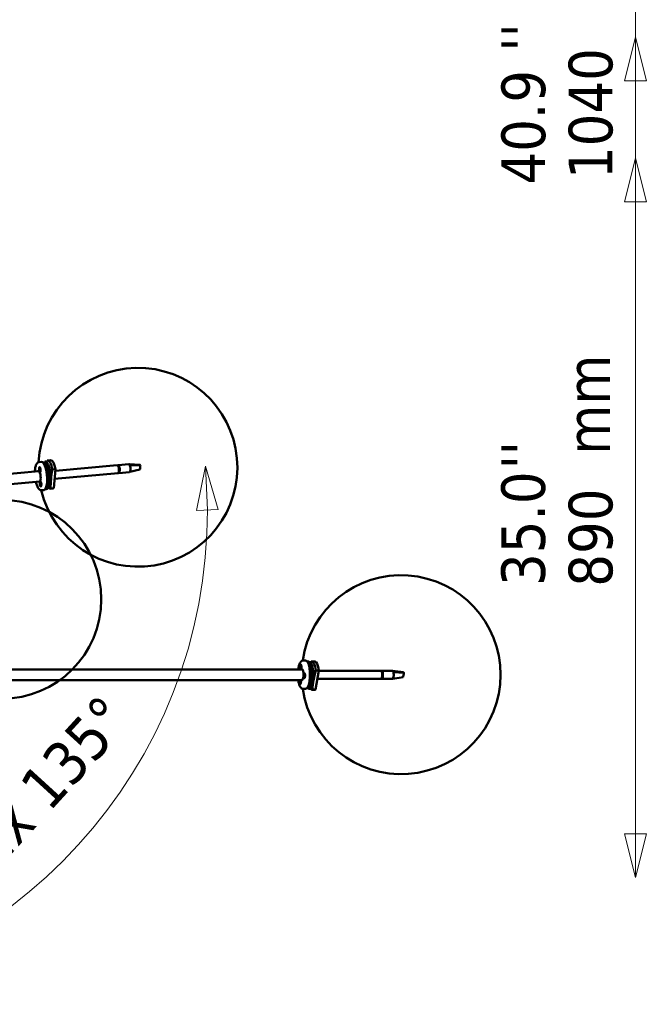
# Model space of a CAD drawing. Header units: millimetres. Extents: x 299 to 4712, y 776 to 3537.
# Tile 10 of 11: x 3937 to 4712, y 1148 to 2366. Entities that reach past the tile are written whole.
import ezdxf

# ---------------------------------------------------------------- set-up
doc = ezdxf.new("R2010")
doc.units = ezdxf.units.MM
doc.header["$LTSCALE"] = 18
for name, color, linetype, lineweight in [('Symbol (ISO)', 7, 'Continuous', 25), ('Widoczne (ISO)', 7, 'Continuous', 50), ('Wymiar (ISO)', 7, 'Continuous', 25)]:
    doc.layers.add(name, color=color, linetype=linetype, lineweight=lineweight)
doc.styles.add('Tekst notatki (ISO)', font='tahoma.ttf')

msp = doc.modelspace()

# ---------------------------------------------------------------- linework, layer by layer
at = {"layer": 'Widoczne (ISO)', "linetype": 'Continuous', "lineweight": 50}
for p, q in [((3963.7, 1818.8), (3960.9, 1818.5)), ((3965.6, 1818), (3966.7, 1818.1)), ((3967.7, 1817.8), (3967.9, 1819.1)), ((3968.5, 1819.3), (3971.2, 1819.6)), ((3975.1, 1820.9), (3971.3, 1820.6)), ((4058.6, 1815), (4071.9, 1816.2)), ((4085.6, 1815.4), (4072.1, 1816.2)), ((4085.6, 1815.4), (4086.1, 1814.7)), ((3960.4, 1807.5), (3594.9, 1773.9)), ((3961.3, 1809.8), (3961.5, 1809.6)), ((3961.3, 1809.1), (3961.6, 1809.2)), ((3961.4, 1810.5), (3961.6, 1809.9)), ((3961.6, 1809.8), (3961.4, 1810.5)), ((3961.5, 1812.1), (3961.8, 1812.1)), ((3961.5, 1808.3), (3961.7, 1809)), ((3961.7, 1808.9), (3961.5, 1808.3)), ((3961.6, 1811), (3961.7, 1810.1)), ((3961.6, 1809.9), (3961.9, 1809.9)), ((3961.6, 1809.6), (3962, 1809.6)), ((3961.6, 1809.2), (3962.3, 1809.3)), ((3961.7, 1808.9), (3962, 1808.9)), ((3961.8, 1811), (3961.8, 1810.1)), ((3961.8, 1807.7), (3961.8, 1808.6)), ((3962.1, 1810.5), (3961.9, 1809.8)), ((3961.9, 1809.9), (3962.1, 1810.5)), ((3961.9, 1809.9), (3961.9, 1809.9)), ((3962, 1807.7), (3961.9, 1808.6)), ((3962.3, 1809.7), (3962, 1809.6)), ((3962, 1809.6), (3962.3, 1809.6)), ((3962, 1809.1), (3962.3, 1809.2)), ((3962.3, 1809), (3962, 1809.1)), ((3962, 1808.9), (3962.2, 1808.2)), ((3962, 1808.8), (3962, 1808.8)), ((3962.2, 1808.2), (3962, 1808.8)), ((3962, 1806.6), (3962.3, 1806.7)), ((3962.1, 1811.9), (3962.1, 1812)), ((3962.6, 1806.9), (3962.5, 1806.8)), ((3974.3, 1808.6), (3973.4, 1799.2)), ((3974.3, 1808.6), (3977, 1808.8)), ((3977.3, 1809.3), (3981.1, 1809.7)), ((3981.1, 1809.7), (3978.9, 1786.3)), ((3980, 1797.8), (4058.5, 1805)), ((3981, 1807.9), (4057.6, 1814.9)), ((4059.1, 1814), (4058.6, 1814)), ((4058.7, 1814), (4059.1, 1814)), ((4060.1, 1811.5), (4059.4, 1811.4)), ((4059.8, 1806.1), (4059.4, 1806)), ((4059.5, 1805.1), (4072.8, 1806.3)), ((4059.7, 1808.5), (4060.4, 1808.6)), ((4060.4, 1808.6), (4060.1, 1811.5)), ((4085.6, 1809.5), (4073.1, 1806.4)), ((4086.1, 1814.7), (4073.3, 1814.2)), ((4085.7, 1810.5), (4085.6, 1809.5)), ((4086, 1813.7), (4085.7, 1810.5)), ((4086.1, 1814.7), (4086, 1813.7)), ((3961.9, 1794.6), (3596.1, 1761)), ((3962.2, 1792), (3962.4, 1791.7)), ((3962.2, 1791.3), (3962.5, 1791.3)), ((3962.3, 1792.7), (3962.5, 1791.9)), ((3962.5, 1791.9), (3962.3, 1792.7)), ((3962.4, 1794.1), (3962.7, 1794.1)), ((3962.4, 1790.4), (3962.5, 1791)), ((3962.6, 1790.9), (3962.4, 1790.4)), ((3962.5, 1793), (3962.6, 1792.2)), ((3962.5, 1791.9), (3962.7, 1791.9)), ((3962.5, 1791.7), (3962.8, 1791.7)), ((3962.6, 1790.9), (3962.9, 1791)), ((3962.8, 1792.9), (3962.7, 1792.1)), ((3963, 1792.3), (3962.8, 1791.7)), ((3962.8, 1791.8), (3963, 1792.3)), ((3963.1, 1790.1), (3962.8, 1790.8)), ((3962.8, 1790.8), (3962.9, 1790.8)), ((3963, 1793.9), (3962.9, 1794)), ((3963.2, 1791.4), (3962.9, 1791.4)), ((3962.9, 1791), (3963.2, 1791.1)), ((3963.2, 1790.7), (3962.9, 1791)), ((3962.9, 1790.9), (3963.1, 1790.1)), ((3962.6, 1789.8), (3962.6, 1790.6)), ((3962.8, 1789.7), (3962.8, 1790.6)), ((3962.9, 1788.6), (3963.2, 1788.6)), ((3963.5, 1788.9), (3963.4, 1788.8)), ((3966.9, 1783.9), (3964.1, 1783.7)), ((3968.6, 1785.1), (3969.7, 1785.2)), ((3971.5, 1786.5), (3974.3, 1786.7)), ((3972.4, 1788.7), (3972.2, 1786.7)), ((3972.2, 1786.7), (3974.9, 1786.9)), ((3978.3, 1786.1), (3974.5, 1785.7)), ((3978.9, 1786.3), (3975.1, 1785.9)), ((4290.6, 1573.1), (4287.7, 1573.1)), ((4292.4, 1572.1), (4293.4, 1572.1)), ((4302, 1572), (4298.2, 1572)), ((4286.5, 1562), (3595.6, 1562)), ((4284, 1565.1), (4284.3, 1565.1)), ((4284.1, 1565.8), (4284.3, 1565.5)), ((4284.1, 1564.2), (4284.4, 1564.8)), ((4284.4, 1564.7), (4284.1, 1564.2)), ((4284.3, 1566.5), (4284.4, 1565.8)), ((4284.4, 1565.7), (4284.3, 1566.5)), ((4284.3, 1565.5), (4284.7, 1565.5)), ((4284.3, 1563.6), (4284.4, 1564.4)), ((4284.4, 1565.8), (4284.6, 1565.7)), ((4284.4, 1564.7), (4284.7, 1564.8)), ((4284.5, 1567.9), (4284.8, 1567.9)), ((4284.5, 1566.9), (4284.5, 1566)), ((4284.5, 1562.4), (4284.8, 1562.4)), ((4284.7, 1566.7), (4284.6, 1565.9)), ((4284.6, 1564.6), (4284.7, 1564.6)), ((4284.8, 1563.9), (4284.6, 1564.6)), ((4284.6, 1563.5), (4284.6, 1564.4)), ((4284.9, 1566.1), (4284.7, 1565.5)), ((4284.7, 1565.6), (4284.9, 1566.1)), ((4284.7, 1564.8), (4285, 1564.9)), ((4284.7, 1564.7), (4284.8, 1563.9)), ((4285, 1565.2), (4284.8, 1565.3)), ((4284.8, 1565.3), (4285, 1565.2)), ((4285, 1564.5), (4284.8, 1564.8)), ((4285.1, 1567.7), (4285, 1567.8)), ((4285.1, 1562.6), (4285, 1562.6)), ((4295.3, 1571), (4298.1, 1571)), ((4300, 1560.1), (4299, 1554.1)), ((4300, 1560.1), (4302.8, 1560.1)), ((4307, 1560.7), (4302.8, 1537.2)), ((4303.2, 1560.7), (4307, 1560.7)), ((4307, 1560.5), (4383.7, 1560.5)), ((4384.7, 1560.5), (4398, 1560.5)), ((4384.7, 1559.5), (4385.1, 1559.5)), ((4411.6, 1558.5), (4398.2, 1560.5)), ((4286.3, 1549), (3595.6, 1549)), ((4283.4, 1547.5), (4283.7, 1547.3)), ((4283.6, 1548.3), (4283.8, 1547.6)), ((4283.8, 1547.5), (4283.6, 1548.3)), ((4283.7, 1547.3), (4284.4, 1547.3)), ((4283.8, 1548.7), (4283.9, 1547.9)), ((4283.8, 1547.6), (4284.1, 1547.6)), ((4284, 1548.7), (4284, 1547.9)), ((4284.3, 1548.2), (4284.1, 1547.5)), ((4284.1, 1547.6), (4284.3, 1548.2)), ((4284.1, 1547.6), (4284.1, 1547.6)), ((4284.4, 1547.4), (4284.2, 1547.3)), ((4284.2, 1547.3), (4284.4, 1547.3)), ((4288.5, 1554.2), (4288.8, 1554.3)), ((4288.6, 1555.1), (4288.8, 1554.7)), ((4288.8, 1554.6), (4288.6, 1555.1)), ((4288.6, 1553.5), (4288.8, 1553.9)), ((4288.7, 1555.8), (4288.9, 1555)), ((4288.8, 1553.9), (4289.1, 1554)), ((4288.8, 1552.9), (4288.9, 1553.8)), ((4288.9, 1553.8), (4288.8, 1552.9)), ((4288.9, 1556.1), (4289, 1555.2)), ((4288.9, 1554.7), (4289, 1554.7)), ((4289, 1557.1), (4289.2, 1557.1)), ((4289, 1555), (4289.1, 1555)), ((4289, 1553.8), (4289.1, 1553.8)), ((4289.1, 1552.7), (4289, 1553.6)), ((4289, 1551.6), (4289.2, 1551.6)), ((4289.2, 1555.9), (4289.1, 1555)), ((4289.1, 1555), (4289.2, 1555.9)), ((4289.3, 1553), (4289.1, 1553.8)), ((4289.4, 1555.3), (4289.2, 1554.9)), ((4289.2, 1554.9), (4289.5, 1554.8)), ((4289.5, 1554.6), (4289.2, 1554.5)), ((4289.2, 1554.2), (4289.4, 1553.7)), ((4289.4, 1553.7), (4289.2, 1554.1)), ((4289.6, 1556.9), (4289.5, 1557)), ((4289.6, 1551.9), (4289.5, 1551.8)), ((4298.8, 1553.2), (4298, 1548.9)), ((4298.4, 1552.9), (4298.5, 1552.9)), ((4298.5, 1555.9), (4298.5, 1555.9)), ((4305.2, 1550.5), (4383.7, 1550.5)), ((4385.1, 1551.5), (4384.7, 1551.5)), ((4384.7, 1550.5), (4398, 1550.5)), ((4385.9, 1556.9), (4385.2, 1556.9)), ((4385.2, 1554.1), (4385.9, 1554.1)), ((4385.9, 1554.1), (4385.9, 1556.9)), ((4411.1, 1552.5), (4398.3, 1550.6)), ((4412, 1557.7), (4399.3, 1558.5)), ((4411.3, 1553.5), (4411.1, 1552.5)), ((4411.9, 1556.8), (4411.3, 1553.5)), ((4411.6, 1558.5), (4412, 1557.7)), ((4412, 1557.7), (4411.9, 1556.8)), ((4283.4, 1546.8), (4283.7, 1546.9)), ((4283.6, 1546), (4283.8, 1546.7)), ((4283.8, 1546.6), (4283.6, 1546)), ((4283.7, 1546.9), (4284.4, 1547)), ((4283.8, 1546.6), (4284.1, 1546.6)), ((4283.8, 1545.5), (4283.9, 1546.3)), ((4283.9, 1544.3), (4284.2, 1544.3)), ((4284.3, 1545.9), (4284, 1546.6)), ((4284, 1545.4), (4284, 1546.3)), ((4284.1, 1546.8), (4284.4, 1546.9)), ((4284.1, 1546.7), (4284.3, 1545.9)), ((4284.1, 1546.6), (4284.1, 1546.6)), ((4284.4, 1546.7), (4284.2, 1546.8)), ((4284.5, 1544.6), (4284.4, 1544.5)), ((4290.6, 1538.1), (4287.7, 1538.1)), ((4292.4, 1539.1), (4293.4, 1539.1)), ((4295.3, 1538), (4298.1, 1538)), ((4297.5, 1545.6), (4296.1, 1538.2)), ((4296.1, 1538.2), (4298.9, 1538.2)), ((4302, 1537), (4298.2, 1537)), ((4302.8, 1537.2), (4299, 1537.2))]:
    msp.add_line(p, q, dxfattribs=at)
msp.add_circle((3914.8, 1648.8), 123, dxfattribs=at)
for centre, start, end in [((4083.1, 1812.2), 193.4016, 177.0957), ((4408.8, 1555.6), 188.1487, 171.8513)]:
    msp.add_arc(centre, 123, start, end, dxfattribs=at)
for centre, major_axis, ratio, start_param, end_param in [((3965.3, 1801.4), (1.6, -17.4), 0.303772, 0, 3.141593), ((3968.2, 1801.6), (-1.5, 16.4), 0.303772, 3.141593, 6.283185), ((3970, 1802.9), (-1.5, 16.4), 0.303772, 5.036233, 6.415783), ((3972.9, 1803.2), (-1.6, 17.4), 0.303772, 5.046293, 6.405723), ((3976.7, 1803.5), (-1.6, 17.4), 0.303772, 5.046293, 6.283185), ((4059, 1810), (0.46, -4.98), 0.303772, 5.964163, 9.7438), ((4072.3, 1811.3), (-0.46, 4.98), 0.303772, 6.143205, 6.283185), ((4072.3, 1811.3), (-0.46, 4.98), 0.303772, 5.320171, 6.143205), ((3960.6, 1800.9), (0.64, -6.97), 0.303772, 5.882558, 9.783557), ((3961.5, 1809.8), (0.019, -0.212), 0.303772, 6.069852, 7.6968), ((3961.6, 1810.1), (0.019, -0.212), 0.303772, 0.04581, 1.672759), ((3961.4, 1810.1), (-0.295, 0.151), 0.284928, 2.550682, 2.632463), ((3961.3, 1809.8), (0.355, 0.157), 0.405627, 5.323624, 5.835139), ((3961.6, 1809), (-0.019, 0.212), 0.303772, 4.758199, 6.385148), ((3961.4, 1808.9), (-0.375, 0.105), 0.373542, 3.529919, 4.092239), ((3961.5, 1808.7), (0.269, 0.209), 0.223696, 0.408768, 0.615411), ((3961.7, 1808.6), (-0.019, 0.212), 0.303772, 4.499055, 6.126004), ((3962, 1809.4), (-0.25, 2.74), 0.303772, 5.856276, 6.283185), ((3961.9, 1810.1), (0.019, -0.212), 0.303772, 4.499055, 6.126004), ((3961.7, 1810), (0.37, -0.124), 0.320818, 5.373944, 5.591708), ((3962, 1809.8), (0.019, -0.212), 0.303772, 4.758199, 6.385148), ((3962, 1808.6), (-0.019, 0.212), 0.303772, 0.04581, 1.672759), ((3962.1, 1808.9), (-0.019, 0.212), 0.303772, 6.069852, 7.6968), ((3961.8, 1808.6), (-0.347, -0.178), 0.356599, 3.834864, 4.035519), ((3962, 1809.4), (0.25, -2.74), 0.303772, 0, 0.426909), ((4058.1, 1809.9), (-0.46, 4.98), 0.303772, 3.141593, 6.283185), ((4059, 1810), (-0.39, 4.23), 0.303772, 5.029192, 5.910586), ((4059, 1810), (0.39, -4.23), 0.303772, 0.316803, 1.198197), ((4072.3, 1811.3), (0.46, -4.98), 0.303772, 0, 2.178579), ((3961.1, 1801), (0.59, -6.47), 0.303772, 6.153857, 6.495243), ((3962.4, 1791.9), (0.019, -0.212), 0.303772, 5.925241, 7.552189), ((3962.5, 1792.2), (0.019, -0.212), 0.303772, 6.184385, 7.811333), ((3962.3, 1791.9), (0.362, 0.135), 0.442476, 5.319368, 5.750311), ((3962.5, 1791.1), (-0.019, 0.212), 0.303772, 4.613589, 6.240537), ((3962.3, 1791), (-0.371, 0.121), 0.328094, 3.459837, 4.074163), ((3962.4, 1790.7), (0.278, 0.216), 0.148797, 0.280338, 0.651166), ((3962.6, 1790.7), (-0.019, 0.212), 0.303772, 4.354445, 5.981393), ((3962.9, 1791.4), (-0.25, 2.74), 0.303772, 5.856276, 6.283185), ((3962.8, 1792), (0.019, -0.212), 0.303772, 4.354445, 5.981393), ((3962.6, 1792), (0.365, -0.137), 0.271444, 5.348798, 5.598197), ((3962.9, 1791.7), (0.019, -0.212), 0.303772, 4.613589, 6.240537), ((3962.7, 1790.6), (-0.354, -0.16), 0.399483, 3.83706, 4.021893), ((3962.8, 1790.6), (-0.019, 0.212), 0.303772, 6.184385, 7.811333), ((3962.9, 1790.8), (-0.019, 0.212), 0.303772, 5.925241, 7.552189), ((3962.9, 1791.4), (0.25, -2.74), 0.303772, 0, 0.426909), ((3970, 1802.9), (1.5, -16.4), 0.303772, 6.255737, 6.415783), ((3972.9, 1803.2), (1.6, -17.4), 0.303772, 5.943493, 6.405723), ((3976.7, 1803.5), (1.6, -17.4), 0.303772, 0, 0.122538), ((4290.6, 1555.6), (0, -17.5), 0.304932, 0, 3.141593), ((4293.4, 1555.6), (0, 16.5), 0.304932, 3.141593, 6.283185), ((4298.2, 1554.5), (0, 17.5), 0.304932, 5.074191, 6.433622), ((4302, 1554.5), (0, 17.5), 0.304932, 5.074191, 6.283185), ((4284.3, 1565.7), (0, -0.213), 0.304932, 5.953139, 7.580087), ((4284.3, 1564.9), (0, 0.213), 0.304932, 4.641487, 6.268435), ((4284.4, 1566), (0, -0.213), 0.304932, 6.212283, 7.839232), ((4284.1, 1565.7), (0.372, 0.106), 0.435863, 5.319898, 5.767865), ((4284.1, 1564.8), (-0.359, 0.152), 0.337312, 3.472087, 4.077708), ((4284.2, 1564.5), (0.295, 0.189), 0.162552, 0.304228, 0.643352), ((4284.4, 1564.5), (0, 0.213), 0.304932, 4.382343, 6.009291), ((4284.7, 1565.8), (0, -0.213), 0.304932, 4.382343, 6.009291), ((4284.4, 1564.4), (-0.366, -0.131), 0.391652, 3.83624, 4.024356), ((4284.6, 1564.4), (0, 0.213), 0.304932, 6.212283, 7.839232), ((4284.5, 1565.8), (0.353, -0.167), 0.28142, 5.353579, 5.596686), ((4284.8, 1565.5), (0, -0.213), 0.304932, 4.641487, 6.268435), ((4284.7, 1564.6), (0, 0.213), 0.304932, 5.953139, 7.580087), ((4284.8, 1565.2), (0, 2.75), 0.304932, 5.85306, 6.283185), ((4284.8, 1565.2), (0, -2.75), 0.304932, 0, 0.430125), ((4285.8, 1555.6), (0, -7), 0.304932, 5.923304, 9.82441), ((4286.3, 1555.6), (0, 6.5), 0.304932, 6.069184, 6.409235), ((4295.3, 1554.5), (0, 16.5), 0.304932, 5.064131, 6.299809), ((4383.7, 1555.5), (0, 5), 0.304932, 3.141593, 6.283185), ((4384.7, 1555.5), (0, -5), 0.304932, 5.965548, 9.742415), ((4384.7, 1555.5), (0, 4.25), 0.304932, 5.05709, 5.938484), ((4398, 1555.5), (0, 5), 0.304932, 6.171103, 6.283185), ((4398, 1555.5), (0, 5), 0.304932, 5.34807, 6.171103), ((4283.9, 1547.1), (0, -3.15), 0.304932, 4.06054, 8.505831), ((4283.9, 1547.1), (0, -2.75), 0.304932, 3.94411, 8.62226), ((4283.7, 1547.5), (0, -0.213), 0.304932, 6.09775, 7.724698), ((4283.8, 1547.8), (0, -0.213), 0.304932, 0.073709, 1.700657), ((4283.6, 1547.8), (-0.282, 0.179), 0.269028, 2.545643, 2.658692), ((4283.5, 1547.6), (0.367, 0.128), 0.397936, 5.325843, 5.851012), ((4284.1, 1547.8), (0, -0.213), 0.304932, 4.526954, 6.153902), ((4283.9, 1547.8), (0.359, -0.154), 0.330145, 5.37767, 5.591435), ((4284.2, 1547.5), (0, -0.213), 0.304932, 4.786098, 6.413046), ((4288.8, 1554.9), (0, 0.213), 0.304932, 3.604412, 5.231361), ((4288.6, 1554.9), (-0.307, 0.194), 0.070431, 2.448338, 3.004341), ((4288.6, 1554.6), (0.352, 0.169), 0.273676, 5.378499, 6.028773), ((4288.7, 1554.5), (0, -0.213), 0.304932, 0.203676, 1.830624), ((4288.8, 1553.7), (0, 0.213), 0.304932, 5.175209, 6.802157), ((4288.7, 1553.7), (-0.377, 0.072), 0.475231, 3.782884, 4.099677), ((4289, 1553.6), (0, 0.213), 0.304932, 4.916065, 6.543013), ((4289, 1555.2), (0, -0.213), 0.304932, 4.916065, 6.543013), ((4288.9, 1555.2), (0.372, -0.102), 0.441142, 5.40816, 5.582194), ((4289.2, 1555.1), (0, -0.213), 0.304932, 5.175209, 6.802157), ((4289.2, 1553.9), (0, -0.213), 0.304932, 3.604412, 5.231361), ((4289.2, 1554.4), (0, 2.75), 0.304932, 5.85306, 6.283185), ((4289.3, 1554.3), (0, 0.213), 0.304932, 0.203676, 1.830624), ((4289, 1553.9), (-0.344, -0.181), 0.213423, 3.8036, 4.110121), ((4289.2, 1554.4), (0, -2.75), 0.304932, 0, 0.430125), ((4300.1, 1554.4), (0, -1.5), 0.304932, 0.687023, 1.396012), ((4384.7, 1555.5), (0, -4.25), 0.304932, 0.344701, 1.226095), ((4398, 1555.5), (0, -5), 0.304932, 0, 2.206477), ((4283.7, 1546.7), (0, 0.213), 0.304932, 4.786098, 6.413046), ((4283.5, 1546.7), (-0.365, 0.135), 0.381941, 3.543956, 4.094466), ((4283.6, 1546.4), (0.285, 0.182), 0.238455, 0.432872, 0.60823), ((4283.8, 1546.4), (0, 0.213), 0.304932, 4.526954, 6.153902), ((4283.9, 1546.4), (-0.361, -0.148), 0.347985, 3.834224, 4.039449), ((4284.1, 1546.3), (0, 0.213), 0.304932, 0.073709, 1.700657), ((4284.1, 1546.6), (0, 0.213), 0.304932, 6.09775, 7.724698), ((4284.2, 1547.1), (0, -2.75), 0.304932, 0, 0.430125), ((4295.3, 1554.5), (0, -16.5), 0.304932, 5.916931, 6.443681), ((4298.2, 1554.5), (0, -17.5), 0.304932, 5.943493, 6.433622), ((4302, 1554.5), (0, -17.5), 0.304932, 0, 0.150436)]:
    msp.add_ellipse(centre, major_axis=major_axis, ratio=ratio, start_param=start_param, end_param=end_param, dxfattribs=at)
for centre, major_axis, ratio in [((3961.8, 1809.4), (0.29, -3.14), 0.303772), ((3961.8, 1809.4), (-0.25, 2.74), 0.303772), ((3962.7, 1791.4), (0.29, -3.14), 0.303772), ((3962.7, 1791.4), (0.25, -2.74), 0.303772), ((4284.5, 1565.2), (0, 3.15), 0.304932), ((4284.5, 1565.2), (0, 2.75), 0.304932), ((4289, 1554.4), (0, 3.15), 0.304932), ((4289, 1554.4), (0, -2.75), 0.304932)]:
    msp.add_ellipse(centre, major_axis=major_axis, ratio=ratio, dxfattribs=at)
for points, knots in [([(3960.9, 1818.5), (3960.3, 1818.5), (3959.7, 1818.3), (3958.7, 1817.6), (3958.2, 1817), (3957.2, 1815.5), (3956.7, 1814.3), (3956, 1811.5), (3955.8, 1809.8), (3955.7, 1807.7), (3955.7, 1807.4), (3955.6, 1807.1)], [5.373795, 5.373795, 5.373795, 5.373795, 5.533824, 5.533824, 5.739251, 5.739251, 6.096129, 6.096129, 6.458162, 6.458162, 6.526935, 6.526935, 6.526935, 6.526935]), ([(3961.7, 1810.9), (3961.6, 1810.9), (3961.6, 1810.9), (3961.6, 1810.9), (3961.6, 1811), (3961.6, 1811), (3961.6, 1811), (3961.6, 1811)], [0.04758377, 0.04758377, 0.04758377, 0.04758377, 0.05181414, 0.05181414, 0.05697832, 0.05697832, 0.06215096, 0.06215096, 0.06215096, 0.06215096]), ([(3961.8, 1807.7), (3961.8, 1807.8), (3961.8, 1807.8), (3961.8, 1807.8), (3961.8, 1807.8), (3961.9, 1807.8), (3961.9, 1807.9), (3961.9, 1807.9)], [0.02076039, 0.02076039, 0.02076039, 0.02076039, 0.02593303, 0.02593303, 0.03109721, 0.03109721, 0.03532758, 0.03532758, 0.03532758, 0.03532758]), ([(3962.3, 1809.7), (3962.3, 1809.6), (3962.3, 1809.6), (3962.3, 1809.5), (3962.3, 1809.4), (3962.3, 1809.3), (3962.3, 1809.3), (3962.3, 1809.2), (3962.3, 1809.2), (3962.3, 1809.1), (3962.3, 1809), (3962.3, 1809)], [2.9237088, 2.9237088, 2.9237088, 2.9237088, 3.0108661, 3.0108661, 3.0980233, 3.0980233, 3.1851806, 3.1851806, 3.2723379, 3.2723379, 3.3594951, 3.3594951, 3.3594951, 3.3594951]), ([(3975.1, 1785.9), (3975, 1789.9), (3975.2, 1793.8), (3976, 1801.3), (3976.5, 1805.3), (3977.3, 1809.3)], [35.882115, 35.882115, 35.882115, 35.882115, 37.196513, 37.196513, 38.510912, 38.510912, 38.510912, 38.510912]), ([(3956.8, 1794.1), (3956.9, 1793.6), (3957.1, 1793.1), (3957.6, 1791), (3958.1, 1789.6), (3959.3, 1787), (3959.9, 1785.9), (3961.2, 1784.7), (3961.7, 1784.3), (3962.8, 1783.8), (3963.4, 1783.6), (3964.1, 1783.7)], [7.354959, 7.354959, 7.354959, 7.354959, 7.460292, 7.460292, 7.799456, 7.799456, 8.162202, 8.162202, 8.337129, 8.337129, 8.515387, 8.515387, 8.515387, 8.515387]), ([(3962.3, 1791.3), (3962.3, 1791.3), (3962.3, 1791.3), (3962.2, 1791.3), (3962.2, 1791.3), (3962.2, 1791.3), (3962.2, 1791.3), (3962.2, 1791.3)], [0.04758377, 0.04758377, 0.04758377, 0.04758377, 0.05181414, 0.05181414, 0.05697832, 0.05697832, 0.06215096, 0.06215096, 0.06215096, 0.06215096]), ([(3962.6, 1792.9), (3962.6, 1792.9), (3962.6, 1792.9), (3962.6, 1793), (3962.5, 1793), (3962.5, 1793), (3962.5, 1793), (3962.5, 1793)], [0.04758377, 0.04758377, 0.04758377, 0.04758377, 0.05181414, 0.05181414, 0.05697832, 0.05697832, 0.06215096, 0.06215096, 0.06215096, 0.06215096]), ([(3962.7, 1792.9), (3962.7, 1792.9), (3962.7, 1792.9), (3962.7, 1792.9), (3962.7, 1792.9), (3962.7, 1792.9), (3962.7, 1792.9), (3962.7, 1792.9), (3962.7, 1792.9), (3962.8, 1792.9)], [4.6717372, 4.6717372, 4.6717372, 4.6717372, 4.7235183, 4.7235183, 4.7752994, 4.7752994, 4.8270805, 4.8270805, 4.8640762, 4.8640762, 4.8640762, 4.8640762]), ([(3963.2, 1791.4), (3963.2, 1791.4), (3963.2, 1791.3), (3963.2, 1791.2), (3963.2, 1791.2), (3963.2, 1791.1), (3963.2, 1791.1), (3963.2, 1791), (3963.2, 1790.9), (3963.2, 1790.8), (3963.2, 1790.8), (3963.2, 1790.7)], [6.0654973, 6.0654973, 6.0654973, 6.0654973, 6.1524745, 6.1524745, 6.2396376, 6.2396376, 6.3268007, 6.3268007, 6.4139638, 6.4139638, 6.5011269, 6.5011269, 6.5011269, 6.5011269]), ([(3975.1, 1793.8), (3975.1, 1793.7), (3975.1, 1793.7), (3975.1, 1793.4), (3975.1, 1793.3), (3975.1, 1793), (3975.1, 1792.9), (3975, 1792.9)], [-0.1321984, -0.1321984, -0.1321984, -0.1321984, -0.1186679, -0.1186679, -0.0593926, -0.0593926, -0.0254432, -0.0254432, -0.0254432, -0.0254432]), ([(3962.6, 1789.8), (3962.6, 1789.8), (3962.6, 1789.8), (3962.6, 1789.9), (3962.7, 1789.9), (3962.7, 1789.9), (3962.7, 1789.9), (3962.7, 1789.9)], [0.02076039, 0.02076039, 0.02076039, 0.02076039, 0.02593303, 0.02593303, 0.03109721, 0.03109721, 0.03532758, 0.03532758, 0.03532758, 0.03532758]), ([(4287.7, 1573.1), (4287.1, 1573.1), (4286.5, 1572.9), (4285.4, 1572.3), (4284.9, 1571.8), (4283.7, 1570.3), (4283.2, 1569.2), (4282.2, 1566.4), (4281.8, 1564.8), (4281.5, 1562.7), (4281.5, 1562.4), (4281.4, 1562)], [2.204304, 2.204304, 2.204304, 2.204304, 2.364968, 2.364968, 2.571162, 2.571162, 2.928143, 2.928143, 3.289989, 3.289989, 3.364616, 3.364616, 3.364616, 3.364616]), ([(4284.1, 1565.1), (4284.1, 1565.1), (4284.1, 1565.1), (4284.1, 1565.1), (4284.1, 1565.1), (4284, 1565.1), (4284, 1565.1), (4284, 1565.1)], [0.04758377, 0.04758377, 0.04758377, 0.04758377, 0.05181414, 0.05181414, 0.05697832, 0.05697832, 0.06215096, 0.06215096, 0.06215096, 0.06215096]), ([(4284.3, 1563.6), (4284.3, 1563.6), (4284.3, 1563.6), (4284.4, 1563.7), (4284.4, 1563.7), (4284.4, 1563.7), (4284.4, 1563.7), (4284.4, 1563.7)], [0.02076039, 0.02076039, 0.02076039, 0.02076039, 0.02593303, 0.02593303, 0.03109721, 0.03109721, 0.03532758, 0.03532758, 0.03532758, 0.03532758]), ([(4284.6, 1566.7), (4284.6, 1566.7), (4284.6, 1566.7), (4284.5, 1566.8), (4284.5, 1566.8), (4284.5, 1566.8), (4284.5, 1566.8), (4284.5, 1566.9)], [0.04758377, 0.04758377, 0.04758377, 0.04758377, 0.05181414, 0.05181414, 0.05697832, 0.05697832, 0.06215096, 0.06215096, 0.06215096, 0.06215096]), ([(4284.7, 1566.7), (4284.7, 1566.7), (4284.7, 1566.7), (4284.7, 1566.7), (4284.7, 1566.7), (4284.7, 1566.7), (4284.7, 1566.7), (4284.7, 1566.7), (4284.7, 1566.7), (4284.7, 1566.7)], [1.5587208, 1.5587208, 1.5587208, 1.5587208, 1.6047818, 1.6047818, 1.6508428, 1.6508428, 1.6969038, 1.6969038, 1.7113951, 1.7113951, 1.7113951, 1.7113951]), ([(4285, 1565.2), (4285, 1565.2), (4285, 1565.1), (4285, 1565), (4285, 1565), (4285, 1564.9), (4285, 1564.9), (4285, 1564.8), (4285, 1564.7), (4285, 1564.6), (4285, 1564.6), (4285, 1564.5)], [2.9237149, 2.9237149, 2.9237149, 2.9237149, 3.0108776, 3.0108776, 3.0980403, 3.0980403, 3.185203, 3.185203, 3.2723658, 3.2723658, 3.3595285, 3.3595285, 3.3595285, 3.3595285]), ([(4299, 1537.2), (4299.3, 1541.2), (4299.8, 1545.1), (4301.1, 1552.7), (4302, 1556.6), (4303.2, 1560.7)], [35.882115, 35.882115, 35.882115, 35.882115, 37.196513, 37.196513, 38.510912, 38.510912, 38.510912, 38.510912]), ([(4281.4, 1549), (4281.5, 1548.5), (4281.6, 1548), (4281.9, 1545.9), (4282.3, 1544.5), (4283.2, 1541.8), (4283.8, 1540.6), (4284.9, 1539.3), (4285.4, 1538.9), (4286.4, 1538.3), (4287.1, 1538.1), (4287.7, 1538.1)], [4.192506, 4.192506, 4.192506, 4.192506, 4.292185, 4.292185, 4.63144, 4.63144, 4.994322, 4.994322, 5.168451, 5.168451, 5.345896, 5.345896, 5.345896, 5.345896]), ([(4283.9, 1548.6), (4283.9, 1548.6), (4283.9, 1548.6), (4283.9, 1548.7), (4283.8, 1548.7), (4283.8, 1548.7), (4283.8, 1548.7), (4283.8, 1548.7)], [0.04758377, 0.04758377, 0.04758377, 0.04758377, 0.05181414, 0.05181414, 0.05697832, 0.05697832, 0.06215096, 0.06215096, 0.06215096, 0.06215096]), ([(4284.4, 1547.4), (4284.4, 1547.4), (4284.4, 1547.3), (4284.4, 1547.2), (4284.4, 1547.2), (4284.4, 1547.1), (4284.4, 1547), (4284.4, 1546.9), (4284.4, 1546.9), (4284.4, 1546.8), (4284.4, 1546.7), (4284.4, 1546.7)], [6.0652946, 6.0652946, 6.0652946, 6.0652946, 6.1524527, 6.1524527, 6.2396109, 6.2396109, 6.326769, 6.326769, 6.4139272, 6.4139272, 6.5010853, 6.5010853, 6.5010853, 6.5010853]), ([(4288.5, 1554.2), (4288.5, 1554.2), (4288.5, 1554.2), (4288.5, 1554.2), (4288.5, 1554.2), (4288.6, 1554.2), (4288.6, 1554.2), (4288.6, 1554.2)], [0.02076039, 0.02076039, 0.02076039, 0.02076039, 0.02593303, 0.02593303, 0.03109721, 0.03109721, 0.03532758, 0.03532758, 0.03532758, 0.03532758]), ([(4288.8, 1555.7), (4288.8, 1555.7), (4288.8, 1555.7), (4288.8, 1555.7), (4288.7, 1555.8), (4288.7, 1555.8), (4288.7, 1555.8), (4288.7, 1555.8)], [0.04758377, 0.04758377, 0.04758377, 0.04758377, 0.05181414, 0.05181414, 0.05697832, 0.05697832, 0.06215096, 0.06215096, 0.06215096, 0.06215096]), ([(4289, 1554.7), (4289.1, 1554.7), (4289.3, 1554.7), (4289.5, 1554.7), (4289.5, 1554.7), (4289.5, 1554.7)], [-2.78814061, -2.78814061, -2.78814061, -2.78814061, -2.74268466, -2.74268466, -2.73937457, -2.73937457, -2.73937457, -2.73937457]), ([(4289.1, 1552.7), (4289.1, 1552.7), (4289.1, 1552.8), (4289.1, 1552.8), (4289.1, 1552.8), (4289.1, 1552.8), (4289.1, 1552.8), (4289.1, 1552.9)], [0.02076039, 0.02076039, 0.02076039, 0.02076039, 0.02593303, 0.02593303, 0.03109721, 0.03109721, 0.03532758, 0.03532758, 0.03532758, 0.03532758]), ([(4289.3, 1553), (4289.3, 1553), (4289.3, 1553), (4289.2, 1553), (4289.2, 1552.9), (4289.2, 1552.9), (4289.2, 1552.9), (4289.2, 1552.9), (4289.2, 1552.9), (4289.2, 1552.9), (4289.2, 1552.9), (4289.2, 1552.9)], [1.3863943, 1.3863943, 1.3863943, 1.3863943, 1.436402, 1.436402, 1.5202508, 1.5202508, 1.6040997, 1.6040997, 1.6879486, 1.6879486, 1.7717974, 1.7717974, 1.7717974, 1.7717974]), ([(4289.4, 1555.3), (4289.4, 1555.3), (4289.4, 1555.2), (4289.5, 1555.1), (4289.5, 1555.1), (4289.5, 1555), (4289.5, 1555), (4289.5, 1554.9), (4289.5, 1554.8), (4289.5, 1554.7), (4289.5, 1554.7), (4289.5, 1554.6)], [6.0651763, 6.0651763, 6.0651763, 6.0651763, 6.152355, 6.152355, 6.2395338, 6.2395338, 6.3267126, 6.3267126, 6.4138913, 6.4138913, 6.4988206, 6.4988206, 6.4988206, 6.4988206]), ([(4301.3, 1554.1), (4301.3, 1554), (4301.3, 1553.9), (4301.2, 1553.7), (4301.2, 1553.5), (4301.1, 1553.3), (4301.1, 1553.3), (4301.1, 1553.2)], [-0.9203462, -0.9203462, -0.9203462, -0.9203462, -0.8882461, -0.8882461, -0.8339399, -0.8339399, -0.8136308, -0.8136308, -0.8136308, -0.8136308]), ([(4283.8, 1545.5), (4283.8, 1545.5), (4283.8, 1545.5), (4283.8, 1545.5), (4283.8, 1545.5), (4283.9, 1545.6), (4283.9, 1545.6), (4283.9, 1545.6)], [0.02076039, 0.02076039, 0.02076039, 0.02076039, 0.02593303, 0.02593303, 0.03109721, 0.03109721, 0.03532758, 0.03532758, 0.03532758, 0.03532758])]:
    msp.add_open_spline(points, degree=3, knots=knots, dxfattribs=at)
for points in [[(3970.6, 1820.4), (3970.6, 1820.1), (3970.5, 1819.8), (3970.5, 1819.5)], [(3962.3, 1809.7), (3962.3, 1809.7), (3962.3, 1809.7), (3962.3, 1809.7)], [(3962.3, 1809), (3962.3, 1809), (3962.3, 1809), (3962.3, 1809)], [(3963.2, 1790.7), (3963.2, 1790.7), (3963.2, 1790.7), (3963.2, 1790.7)], [(4297.4, 1571.8), (4297.3, 1571.5), (4297.2, 1571.2), (4297.2, 1571)], [(4285, 1565.2), (4285, 1565.2), (4285, 1565.2), (4285, 1565.2)], [(4285, 1564.5), (4285, 1564.5), (4285, 1564.5), (4285, 1564.5)], [(4284.4, 1547.4), (4284.4, 1547.4), (4284.4, 1547.4), (4284.4, 1547.4)], [(4289.4, 1555.3), (4289.4, 1555.3), (4289.4, 1555.3), (4289.4, 1555.3)], [(4284.4, 1546.7), (4284.4, 1546.7), (4284.4, 1546.7), (4284.4, 1546.7)]]:
    msp.add_open_spline(points, degree=3, dxfattribs=at)
for points, weights in [([(3961.7, 1810.9), (3961.7, 1810.9), (3961.8, 1810.9)], [1.00378810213, 1.00700985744, 1.00979041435]), ([(3962, 1807.9), (3961.9, 1807.9), (3961.9, 1807.9)], [1.00964244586, 1.00692431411, 1.00378810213]), ([(3962.3, 1791.3), (3962.8, 1791.4), (3963.2, 1791.4)], [1.00378810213, 1.02687972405, 1.02730624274]), ([(3962.6, 1792.9), (3962.7, 1792.9), (3962.8, 1792.9)], [1.00378810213, 1.00722106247, 1.01015308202]), ([(3962.8, 1790), (3962.8, 1790), (3962.7, 1789.9)], [1.00960684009, 1.00690378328, 1.00378810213]), ([(4284.1, 1565.1), (4284.7, 1565.1), (4285, 1565.2)], [1.00378810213, 1.02699225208, 1.02730986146]), ([(4284.6, 1563.8), (4284.5, 1563.7), (4284.4, 1563.7)], [1.00963500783, 1.00692002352, 1.00378810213]), ([(4284.6, 1566.7), (4284.7, 1566.7), (4284.7, 1566.7)], [1.00378810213, 1.00719181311, 1.01010308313]), ([(4283.9, 1548.6), (4284, 1548.6), (4284, 1548.6)], [1.00378810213, 1.00700287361, 1.0097783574]), ([(4289.2, 1554.2), (4288.9, 1554.2), (4288.6, 1554.2)], [1.02377946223, 1.01819503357, 1.00378810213]), ([(4288.8, 1555.7), (4288.9, 1555.7), (4289, 1555.7)], [1.00378810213, 1.00702037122, 1.00980855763]), ([(4289.2, 1552.9), (4289.1, 1552.9), (4289.1, 1552.9)], [1.00440397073, 1.00409807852, 1.00378810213]), ([(4284, 1545.6), (4283.9, 1545.6), (4283.9, 1545.6)], [1.00970442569, 1.00696010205, 1.00378810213])]:
    msp.add_rational_spline(points, weights, degree=2, dxfattribs=at)
at = {"layer": 'Wymiar (ISO)', "lineweight": 18}
for p, q in [((4698.6, 3040.5), (4698.6, 1358.5)), ((4698.6, 2590.5), (4698.6, 1358.5)), ((4698.6, 2344.5), (4685.1, 2290.5)), ((4698.6, 2290.5), (4698.6, 2344.5)), ((4712.1, 2290.5), (4698.6, 2344.5)), ((4685.1, 2290.5), (4712.1, 2290.5)), ((4698.6, 2290.5), (4698.6, 1358.5)), ((4698.6, 2194.5), (4685.1, 2140.5)), ((4698.6, 2140.5), (4698.6, 2194.5)), ((4712.1, 2140.5), (4698.6, 2194.5)), ((4685.1, 2140.5), (4712.1, 2140.5)), ((4698.6, 2140.5), (4698.6, 1358.5)), ((4166.5, 1813.4), (4155.6, 1758.8)), ((4169.1, 1759.4), (4166.5, 1813.4)), ((4182.5, 1760.1), (4166.5, 1813.4)), ((4155.6, 1758.8), (4182.5, 1760.1)), ((4685.1, 1358.5), (4698.6, 1304.5)), ((4712.1, 1358.5), (4685.1, 1358.5)), ((4685.1, 1358.5), (4698.6, 1304.5)), ((4712.1, 1358.5), (4685.1, 1358.5)), ((4685.1, 1358.5), (4698.6, 1304.5)), ((4712.1, 1358.5), (4685.1, 1358.5)), ((4685.1, 1358.5), (4698.6, 1304.5)), ((4712.1, 1358.5), (4685.1, 1358.5)), ((4698.6, 1358.5), (4698.6, 1304.5)), ((4698.6, 1304.5), (4712.1, 1358.5)), ((4698.6, 1358.5), (4698.6, 1304.5)), ((4698.6, 1304.5), (4712.1, 1358.5)), ((4698.6, 1358.5), (4698.6, 1304.5)), ((4698.6, 1304.5), (4712.1, 1358.5)), ((4698.6, 1358.5), (4698.6, 1304.5)), ((4698.6, 1304.5), (4712.1, 1358.5))]:
    msp.add_line(p, q, dxfattribs=at)
at = {"layer": 'Wymiar (ISO)', "lineweight": 18, "flags": 128}
for points in [[(4712.1, 2290.5), (4698.6, 2344.5), (4685.1, 2290.5), (4712.1, 2290.5)], [(4712.1, 2140.5), (4698.6, 2194.5), (4685.1, 2140.5), (4712.1, 2140.5)], [(4182.5, 1760.1), (4166.5, 1813.4), (4155.6, 1758.8), (4182.5, 1760.1)], [(4685.1, 1358.5), (4698.6, 1304.5), (4712.1, 1358.5), (4685.1, 1358.5)], [(4685.1, 1358.5), (4698.6, 1304.5), (4712.1, 1358.5), (4685.1, 1358.5)], [(4685.1, 1358.5), (4698.6, 1304.5), (4712.1, 1358.5), (4685.1, 1358.5)], [(4685.1, 1358.5), (4698.6, 1304.5), (4712.1, 1358.5), (4685.1, 1358.5)]]:
    msp.add_lwpolyline(points, dxfattribs=at)
at = {"layer": 'Wymiar (ISO)', "lineweight": 18}
msp.add_arc((3557.1, 1757.4), 612, 275.0572, 0.1915, dxfattribs=at)
at = {"layer": 'Wymiar (ISO)'}
for points in [[(4712.1, 2290.5), (4698.6, 2344.5), (4685.1, 2290.5), (4712.1, 2290.5)], [(4712.1, 2140.5), (4698.6, 2194.5), (4685.1, 2140.5), (4712.1, 2140.5)], [(4182.5, 1760.1), (4166.5, 1813.4), (4155.6, 1758.8), (4182.5, 1760.1)], [(4685.1, 1358.5), (4698.6, 1304.5), (4712.1, 1358.5), (4685.1, 1358.5)], [(4685.1, 1358.5), (4698.6, 1304.5), (4712.1, 1358.5), (4685.1, 1358.5)], [(4685.1, 1358.5), (4698.6, 1304.5), (4712.1, 1358.5), (4685.1, 1358.5)], [(4685.1, 1358.5), (4698.6, 1304.5), (4712.1, 1358.5), (4685.1, 1358.5)]]:
    msp.add_solid(points, dxfattribs=at)

# ---------------------------------------------------------------- texts
at = {"layer": 'Symbol (ISO)', "insert": (4613.1, 1827.6), "char_height": 54, "width": 124.716, "attachment_point": 1, "rotation": 90, "style": 'Tekst notatki (ISO)'}
msp.add_mtext('\\fTahoma|b0|i0;mm', dxfattribs=at)
at = {"layer": 'Wymiar (ISO)', "char_height": 54, "attachment_point": 7, "style": 'Tekst notatki (ISO)'}
for s, insert, rotation in [("''", (4586.8, 2326.5), 90), ('1040', (4671.1, 2168.7), 90), ('40.9', (4587.9, 2162), 90), ("''", (4586.5, 1809.6), 90), ('35.0', (4587.7, 1665.3), 90), ('890', (4671.1, 1664.4), 90), ('max 135°', (3866.7, 1266.4), 47.6243)]:
    msp.add_mtext(s, dxfattribs=dict(at, insert=insert, rotation=rotation))

doc.saveas('drawing.dxf')
